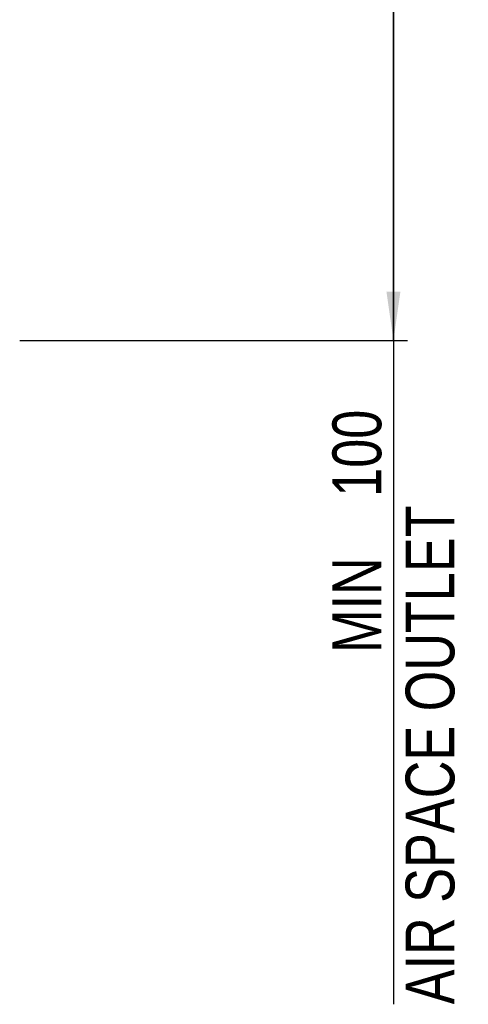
# Model space of a CAD drawing. Extents: x 0 to 594, y 0 to 420.
# Tile 9 of 37: x 121 to 153, y 225 to 295. Entities that reach past the tile are written whole.
import ezdxf

# ---------------------------------------------------------------- set-up
doc = ezdxf.new("R2010")
doc.units = 0
doc.header["$LTSCALE"] = 32.67
doc.layers.get('0').update_dxf_attribs({"linetype": 'CONTINUOUS'})
doc.styles.get("Standard").update_dxf_attribs({"font": 'txt', "width": 0.8})
doc.dimstyles.get("Standard").update_dxf_attribs({"dimtxt": 2.5, "dimasz": 2.5, "dimexe": 1.25, "dimexo": 0.625, "dimtad": 1, "dimcen": 2.5, "dimazin": 3, "dimtfac": 1, "dimtmove": 0, "dimatfit": 3})

# ---------------------------------------------------------------- blocks, each defined once
blk = doc.blocks.new('_FILLED')
at = {"color": 0, "linetype": 'BYBLOCK'}
blk.add_solid([(0, 0), (-1, 0.143), (-1, -0.143)], dxfattribs=at)
blk = doc.blocks.new('*D0')
at = {"color": 2, "linetype": 'CONTINUOUS'}
for p, q in [((141.459, 322.673), (148.995, 322.673)), ((147.995, 322.673), (147.995, 297.582)), ((147.995, 272.49), (147.995, 297.582)), ((147.995, 297.582), (147.995, 224.866)), ((121.174, 272.49), (148.995, 272.49))]:
    blk.add_line(p, q, dxfattribs=at)
at = {"color": 2, "linetype": 'CONTINUOUS', "xscale": 3.5, "yscale": 3.5, "zscale": 3.5}
for p, rotation in [((147.995, 322.673), 90), ((147.995, 272.49), 270)]:
    blk.add_blockref('_FILLED', p, dxfattribs=dict(at, rotation=rotation))
at = {"color": 5, "linetype": 'CONTINUOUS', "width": 0.8}
for s, p in [('100', (147.12, 261.266)), ('AIR SPACE OUTLET', (152.37, 224.866)), ('MIN ', (147.12, 250.066))]:
    blk.add_text(s, height=3.5, rotation=90, dxfattribs=at).set_placement(p)

msp = doc.modelspace()

# ---------------------------------------------------------------- dimensions: what is measured, and where the dimension line sits
at = {"color": 2, "linetype": 'CONTINUOUS'}
dim = msp.add_linear_dim(base=(147.995, 322.673), p1=(121.174, 272.49), p2=(141.459, 322.673), angle=90, dimstyle='Standard', dxfattribs=at)
dim.commit()
dim.dimension.update_dxf_attribs({"geometry": '*D0', "text_midpoint": (147.995, 247.266), "dimtype": 128})

doc.saveas('drawing.dxf')
